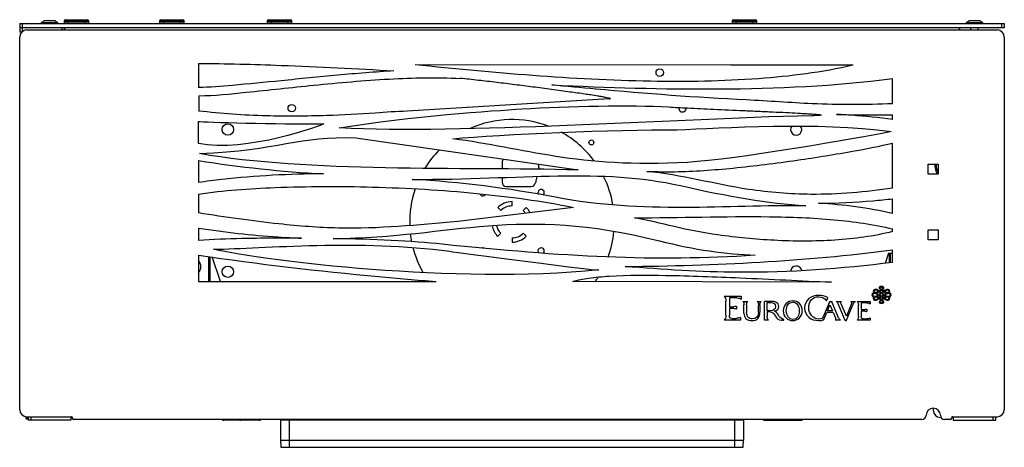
# Model space of a CAD drawing. Header units: inches. Extents: x 7.4 to 34.7, y 8.1 to 20.
import ezdxf

# ---------------------------------------------------------------- set-up
doc = ezdxf.new("R2010")
doc.units = ezdxf.units.IN
doc.header["$LTSCALE"] = 2.574606
doc.header["$MEASUREMENT"] = 0
doc.layers.get('0').update_dxf_attribs({"linetype": 'CONTINUOUS'})

msp = doc.modelspace()

# ---------------------------------------------------------------- linework, layer by layer
at = {"color": 7, "linetype": 'Continuous'}
for p, q in [((8.044, 19.944), (8.35, 19.944)), ((8.598, 19.93), (8.598, 19.875)), ((8.598, 19.93), (9.283, 19.93)), ((8.638, 19.97), (9.244, 19.97)), ((8.716, 19.875), (8.716, 19.97)), ((9.165, 19.97), (9.165, 19.875)), ((9.283, 19.875), (9.283, 19.93)), ((11.244, 19.93), (11.244, 19.875)), ((11.244, 19.93), (11.929, 19.93)), ((11.283, 19.97), (11.89, 19.97)), ((11.362, 19.875), (11.362, 19.97)), ((11.811, 19.97), (11.811, 19.875)), ((11.929, 19.875), (11.929, 19.93)), ((14.228, 19.93), (14.228, 19.875)), ((14.228, 19.93), (14.913, 19.93)), ((14.268, 19.97), (14.874, 19.97)), ((14.346, 19.875), (14.346, 19.97)), ((14.795, 19.97), (14.795, 19.875)), ((14.913, 19.875), (14.913, 19.93)), ((27.11, 19.93), (27.795, 19.93)), ((27.11, 19.93), (27.11, 19.875)), ((27.15, 19.97), (27.756, 19.97)), ((27.228, 19.875), (27.228, 19.97)), ((27.677, 19.97), (27.677, 19.875)), ((27.795, 19.875), (27.795, 19.93)), ((33.674, 19.944), (33.979, 19.944)), ((7.37, 19.864), (7.37, 19.627)), ((7.37, 19.864), (34.653, 19.864)), ((34.653, 19.745), (7.37, 19.745)), ((7.449, 19.646), (7.449, 19.864)), ((7.567, 19.686), (34.457, 19.686)), ((7.98, 19.895), (8.413, 19.895)), ((8.535, 19.745), (8.535, 19.686)), ((8.551, 19.686), (8.551, 19.745)), ((9.283, 19.875), (8.598, 19.875)), ((8.598, 19.745), (8.598, 19.7)), ((8.705, 19.864), (8.705, 19.875)), ((8.764, 19.875), (8.764, 19.864)), ((8.874, 19.866), (8.874, 19.875)), ((9.008, 19.875), (9.008, 19.866)), ((9.118, 19.864), (9.118, 19.875)), ((9.177, 19.875), (9.177, 19.864)), ((11.929, 19.875), (11.244, 19.875)), ((11.35, 19.864), (11.35, 19.875)), ((11.409, 19.875), (11.409, 19.864)), ((11.52, 19.866), (11.52, 19.875)), ((11.653, 19.875), (11.653, 19.866)), ((11.764, 19.864), (11.764, 19.875)), ((11.823, 19.875), (11.823, 19.864)), ((14.913, 19.875), (14.228, 19.875)), ((14.335, 19.864), (14.335, 19.875)), ((14.394, 19.875), (14.394, 19.864)), ((14.504, 19.866), (14.504, 19.875)), ((14.638, 19.875), (14.638, 19.866)), ((14.748, 19.864), (14.748, 19.875)), ((14.807, 19.875), (14.807, 19.864)), ((27.795, 19.875), (27.11, 19.875)), ((27.216, 19.864), (27.216, 19.875)), ((27.276, 19.875), (27.276, 19.864)), ((27.386, 19.866), (27.386, 19.875)), ((27.52, 19.875), (27.52, 19.866)), ((27.63, 19.864), (27.63, 19.875)), ((27.689, 19.875), (27.689, 19.864)), ((33.61, 19.895), (34.043, 19.895)), ((33.728, 19.686), (33.728, 19.745)), ((33.925, 19.686), (33.925, 19.745)), ((34.575, 19.864), (34.575, 19.745)), ((34.653, 19.864), (34.653, 19.745)), ((7.43, 19.627), (7.37, 19.627)), ((7.37, 9.175), (7.37, 19.49)), ((34.653, 19.49), (34.653, 9.175)), ((12.324, 18.759), (12.324, 18.094)), ((27.08, 18.711), (18.326, 18.721)), ((30.463, 18.711), (27.08, 18.711)), ((31.557, 17.643), (31.557, 18.344)), ((12.334, 17.865), (12.334, 17.442)), ((23.7, 17.778), (18.106, 17.436)), ((31.557, 17.205), (31.557, 17.333)), ((12.328, 16.542), (12.328, 17.153)), ((16.684, 16.697), (22.842, 15.81)), ((31.557, 15.307), (31.555, 16.556)), ((12.324, 16.072), (12.324, 15.461)), ((20.736, 16.017), (20.736, 15.839)), ((21.753, 15.878), (21.743, 15.83)), ((32.547, 15.966), (32.823, 15.966)), ((32.547, 15.69), (32.547, 15.966)), ((32.823, 15.966), (32.823, 15.69)), ((20.736, 15.601), (20.736, 15.474)), ((21.7, 15.632), (21.662, 15.449)), ((32.823, 15.69), (32.547, 15.69)), ((20.854, 15.356), (21.546, 15.356)), ((12.324, 15.139), (12.324, 14.619)), ((31.557, 14.605), (31.557, 15.013)), ((22.718, 14.772), (19.507, 14.386)), ((20.699, 14.685), (20.615, 14.768)), ((21.012, 14.814), (21.012, 14.932)), ((21.325, 14.685), (21.408, 14.768)), ((12.324, 14.201), (12.324, 13.857)), ((20.699, 14.058), (20.615, 13.975)), ((21.012, 13.929), (21.012, 13.81)), ((21.325, 14.058), (21.408, 13.975)), ((31.557, 14.106), (31.557, 14.178)), ((32.547, 14.155), (32.823, 14.155)), ((32.547, 13.879), (32.547, 14.155)), ((32.823, 14.155), (32.823, 13.879)), ((32.823, 13.879), (32.547, 13.879)), ((12.324, 13.451), (12.324, 12.722)), ((12.606, 13.413), (12.606, 12.722)), ((12.646, 12.722), (12.646, 13.408)), ((12.934, 12.722), (12.702, 13.4)), ((31.444, 13.505), (31.348, 13.224)), ((31.444, 13.505), (31.557, 13.505)), ((31.461, 13.505), (31.461, 13.236)), ((31.465, 13.505), (31.465, 13.237)), ((31.504, 13.241), (31.504, 13.505)), ((31.557, 13.247), (31.557, 13.601)), ((12.324, 12.722), (18.91, 12.722)), ((29.861, 12.703), (22.702, 12.722)), ((26.891, 12.312), (26.894, 12.312)), ((26.894, 12.312), (27.361, 12.312)), ((27.361, 12.312), (27.361, 12.228)), ((31.1, 12.295), (31.098, 12.295)), ((31.104, 12.295), (31.1, 12.295)), ((31.157, 12.35), (31.136, 12.335)), ((31.146, 12.324), (31.171, 12.341)), ((31.173, 12.449), (31.157, 12.438)), ((31.171, 12.341), (31.237, 12.3)), ((31.184, 12.35), (31.251, 12.395)), ((31.251, 12.309), (31.184, 12.35)), ((31.186, 12.439), (31.237, 12.405)), ((31.251, 12.414), (31.2, 12.448)), ((31.236, 12.49), (31.236, 12.49)), ((31.245, 12.478), (31.252, 12.482)), ((31.303, 12.449), (31.251, 12.414)), ((31.317, 12.35), (31.251, 12.309)), ((31.252, 12.482), (31.259, 12.478)), ((31.264, 12.405), (31.316, 12.44)), ((31.265, 12.3), (31.331, 12.341)), ((31.267, 12.491), (31.266, 12.491)), ((31.266, 12.491), (31.267, 12.491)), ((31.316, 12.44), (31.335, 12.427)), ((31.345, 12.438), (31.33, 12.449)), ((31.331, 12.341), (31.356, 12.324)), ((31.366, 12.335), (31.344, 12.35)), ((31.403, 12.296), (31.415, 12.295)), ((26.937, 11.788), (26.937, 12.179)), ((27.036, 12.267), (27.036, 12.023)), ((27.039, 12.267), (27.036, 12.267)), ((27.036, 12.023), (27.158, 12.023)), ((27.24, 12.267), (27.039, 12.267)), ((27.236, 12.035), (27.227, 12.032)), ((27.236, 12.035), (27.236, 11.965)), ((27.408, 12.167), (27.544, 12.167)), ((27.439, 11.849), (27.439, 12.08)), ((27.514, 12.08), (27.514, 11.86)), ((27.803, 12.167), (27.919, 12.167)), ((27.84, 11.869), (27.84, 12.059)), ((27.883, 12.059), (27.883, 11.874)), ((28.004, 11.653), (28.004, 12.167)), ((28.181, 12.17), (28.043, 12.168)), ((28.083, 12.137), (28.181, 12.137)), ((28.083, 11.914), (28.083, 12.137)), ((29.803, 12.134), (29.631, 11.74)), ((29.716, 12.2), (29.723, 12.189)), ((29.723, 12.189), (29.76, 12.273)), ((29.751, 11.907), (29.823, 12.071)), ((29.76, 12.273), (29.754, 12.276)), ((29.823, 12.071), (29.896, 11.907)), ((29.834, 12.171), (29.887, 12.171)), ((30.063, 11.716), (29.883, 12.136)), ((29.991, 12.171), (30.136, 12.171)), ((30.052, 12.096), (30.235, 11.652)), ((30.279, 11.76), (30.13, 12.105)), ((30.136, 12.171), (30.139, 12.171)), ((30.412, 12.087), (30.279, 11.76)), ((30.28, 11.654), (30.463, 12.092)), ((30.401, 12.171), (30.404, 12.171)), ((30.404, 12.171), (30.53, 12.171)), ((30.575, 12.169), (30.578, 12.169)), ((30.578, 12.169), (30.934, 12.169)), ((30.61, 11.755), (30.61, 12.063)), ((30.838, 12.13), (30.691, 12.13)), ((30.691, 12.13), (30.691, 11.942)), ((30.923, 12.107), (30.934, 12.099)), ((30.934, 12.169), (30.934, 12.099)), ((31.174, 12.26), (31.157, 12.249)), ((31.186, 12.25), (31.237, 12.211)), ((31.247, 12.222), (31.2, 12.258)), ((31.237, 12.211), (31.237, 12.21)), ((31.251, 12.219), (31.247, 12.222)), ((31.252, 12.22), (31.251, 12.219)), ((31.255, 12.223), (31.252, 12.22)), ((27.158, 11.977), (27.036, 11.977)), ((27.036, 11.977), (27.036, 11.78)), ((27.227, 11.968), (27.236, 11.965)), ((28.177, 11.914), (28.083, 11.914)), ((28.174, 11.883), (28.083, 11.883)), ((28.083, 11.883), (28.083, 11.759)), ((28.323, 11.742), (28.337, 11.716)), ((29.643, 11.648), (29.679, 11.736)), ((29.679, 11.736), (29.734, 11.864)), ((29.911, 11.864), (29.734, 11.864)), ((29.896, 11.907), (29.751, 11.907)), ((29.911, 11.864), (29.974, 11.714)), ((30.691, 11.942), (30.786, 11.942)), ((30.786, 11.903), (30.691, 11.903)), ((30.691, 11.903), (30.691, 11.749)), ((30.848, 11.951), (30.839, 11.949)), ((30.839, 11.895), (30.848, 11.892)), ((30.848, 11.951), (30.848, 11.892)), ((26.894, 11.655), (26.891, 11.655)), ((27.345, 11.655), (26.894, 11.655)), ((27.103, 11.701), (27.225, 11.701)), ((27.345, 11.725), (27.335, 11.721)), ((27.345, 11.725), (27.345, 11.655)), ((28.115, 11.653), (28.004, 11.653)), ((28.118, 11.653), (28.115, 11.653)), ((28.529, 11.648), (28.488, 11.648)), ((29.643, 11.648), (29.607, 11.648)), ((30.114, 11.648), (29.971, 11.648)), ((30.258, 11.641), (30.257, 11.641)), ((30.578, 11.649), (30.575, 11.649)), ((30.934, 11.649), (30.578, 11.649)), ((30.742, 11.688), (30.838, 11.688)), ((30.934, 11.708), (30.924, 11.704)), ((30.934, 11.708), (30.934, 11.649)), ((32.685, 9.214), (32.685, 9.155)), ((7.551, 8.919), (7.551, 8.974)), ((7.551, 8.974), (7.606, 8.974)), ((7.551, 8.919), (7.606, 8.919)), ((7.567, 8.978), (8.807, 8.978)), ((7.591, 8.919), (7.591, 8.974)), ((7.591, 8.947), (7.606, 8.947)), ((7.606, 8.978), (7.606, 8.879)), ((8.787, 8.879), (7.606, 8.879)), ((7.685, 8.879), (7.685, 8.978)), ((8.787, 8.978), (8.787, 8.879)), ((8.827, 8.958), (8.787, 8.958)), ((8.827, 8.958), (8.827, 8.938)), ((32.37, 8.899), (8.866, 8.899)), ((14.004, 8.879), (13.013, 8.879)), ((13.052, 8.879), (13.052, 8.899)), ((13.319, 8.899), (13.319, 8.879)), ((14.594, 8.899), (14.594, 8.328)), ((27.429, 8.879), (14.594, 8.879)), ((14.85, 8.131), (14.85, 8.899)), ((27.173, 8.899), (27.173, 8.131)), ((27.429, 8.899), (27.429, 8.328)), ((28.02, 8.879), (29.048, 8.879)), ((28.705, 8.879), (28.705, 8.899)), ((28.727, 8.879), (28.729, 8.892)), ((28.729, 8.892), (28.731, 8.899)), ((28.852, 8.897), (28.851, 8.879)), ((29.048, 8.879), (29.049, 8.897)), ((32.9, 8.958), (32.882, 8.958)), ((33.157, 8.899), (33, 8.899)), ((33.236, 8.958), (33.197, 8.958)), ((33.197, 8.958), (33.197, 8.938)), ((33.216, 8.978), (34.457, 8.978)), ((33.236, 8.978), (33.236, 8.879)), ((33.236, 8.879), (34.417, 8.879)), ((34.339, 8.978), (34.339, 8.879)), ((34.417, 8.879), (34.417, 8.978)), ((14.594, 8.328), (14.61, 8.131)), ((14.594, 8.328), (27.429, 8.328)), ((27.413, 8.131), (27.429, 8.328)), ((14.61, 8.131), (27.413, 8.131))]:
    msp.add_line(p, q, dxfattribs=at)
for centre, radius in [((25.106, 18.505), 0.104), ((14.909, 17.521), 0.104), ((13.138, 16.93), 0.157), ((23.211, 16.571), 0.0689), ((13.138, 12.993), 0.157)]:
    msp.add_circle(centre, radius, dxfattribs=at)
for centre, radius, start, end in [((8.638, 19.93), 0.0394, 90, 180), ((9.244, 19.93), 0.0394, 360, 90), ((11.283, 19.93), 0.0394, 90, 180), ((11.89, 19.93), 0.0394, 360, 90), ((14.268, 19.93), 0.0394, 90, 180), ((14.874, 19.93), 0.0394, 360, 90), ((27.15, 19.93), 0.0394, 90, 180), ((27.756, 19.93), 0.0394, 360, 90), ((7.567, 19.49), 0.197, 90, 180), ((7.98, 19.879), 0.0157, 90, 270), ((8.413, 19.879), 0.0157, 270, 90), ((8.669, 19.667), 0.0787, 90, 165.0783), ((8.795, 19.875), 0.00984, 270, 360), ((9.087, 19.875), 0.00984, 180, 270), ((11.441, 19.875), 0.00984, 270, 360), ((11.732, 19.875), 0.00984, 180, 270), ((14.425, 19.875), 0.00984, 270, 360), ((14.716, 19.875), 0.00984, 180, 270), ((27.307, 19.875), 0.00984, 270, 360), ((27.598, 19.875), 0.00984, 180, 270), ((33.354, 19.667), 0.0787, 14.9217, 90), ((33.61, 19.879), 0.0157, 90, 270), ((34.043, 19.879), 0.0157, 270, 90), ((34.457, 19.49), 0.197, 0, 90), ((25.736, 17.521), 0.104, 170.0831, 3.9031), ((21.012, 14.371), 2.835, 69.1772, 114.0462), ((31.314, 77.997), 60.664, 268.76435, 270.22905), ((28.886, 16.93), 0.157, 142.3127, 37.701), ((21.012, 14.371), 2.835, 36.5013, 61.3452), ((21.012, 14.371), 2.835, 135.1975, 148.3267), ((20.854, 16.017), 0.118, 130.371, 180), ((17.567, 48.766), 33.112, 260.89, 266.9138), ((21.637, 15.902), 0.118, 348, 34.9423), ((33.276, 15.966), 0.551, 180, 210.203), ((33.276, 15.966), 0.512, 180, 206.7479), ((21.012, 14.371), 2.835, 155.3825, 155.7401), ((21.012, 14.371), 2.835, 9.614, 26.4308), ((21.012, 14.371), 2.835, 161.0683, 182.0165), ((16.468, -14.977), 30.577, 79.1614, 86.6594), ((20.854, 15.474), 0.118, 180, 270), ((21.546, 15.474), 0.118, 270, 348), ((20.204, 15.179), 0.0886, 200.481, 328.1835), ((21.819, 15.179), 0.0886, 310.4258, 209.9841), ((21.012, 14.371), 0.561, 90, 135), ((21.012, 14.371), 0.443, 90, 135), ((21.012, 14.371), 0.561, 27.2017, 45), ((21.012, 14.371), 0.443, 32.8942, 45), ((20.722, -4.641), 19.479, 75.7967, 79.0889), ((21.012, 14.371), 0.561, 190.4663, 225), ((21.012, 14.371), 0.443, 191.9883, 225), ((21.012, 14.371), 2.835, 186.709, 191.1928), ((21.012, 14.371), 0.443, 270, 315), ((21.012, 14.371), 0.561, 270, 315), ((21.012, 14.371), 2.835, 339.9454, 354.6928), ((21.012, 14.371), 2.835, 194.5274, 209.8112), ((20.204, 13.564), 0.0886, 58.178, 111.9626), ((21.819, 13.564), 0.0886, 315.5025, 215.7964), ((12.134, 13.131), 0.256, 318.3772, 41.6226), ((28.886, 12.993), 0.157, 10.5632, 173.5868), ((21.012, 14.371), 2.835, 324.2945, 327.2623), ((21.012, 14.371), 2.835, 215.2375, 215.6726), ((45.685, -8.893), 25.735, 124.1525, 124.3321), ((34.8, 6.918), 6.614, 122.5999, 123.1131), ((36.963, 3.189), 10.761, 122.1509, 122.462), ((35.075, 6.492), 7.106, 122.615, 123.0515), ((37.814, 1.843), 12.338, 122.1373, 122.4199), ((31.433, 12.792), 0.359, 234.4229, 237.0502), ((31.146, 12.642), 0.176, 300.8439, 301.2693), ((14.929, -11.666), 29.075, 55.692, 55.8501), ((24.778, 1.929), 12.217, 57.7199, 58.0046), ((26.662, 5.463), 8.387, 56.4042, 56.7605), ((16.811, -8.902), 25.746, 55.6681, 55.8475), ((25.607, 3.248), 10.675, 57.677, 57.9894), ((31.028, 12.844), 0.426, 303.9724, 306.3283), ((26.95, 5.898), 7.88, 56.3543, 56.7866), ((31.255, 12.367), 0.254, 269.2267, 269.9879), ((31.115, 12.429), 0.265, 304.227, 304.4264), ((7.567, 9.175), 0.197, 180, 270), ((32.37, 9.017), 0.118, 270, 0), ((32.685, 9.017), 0.197, 0, 180), ((32.882, 9.155), 0.197, 180, 270), ((33, 9.017), 0.118, 180, 270), ((34.457, 9.175), 0.197, 270, 360), ((8.807, 8.958), 0.0197, 0, 90), ((8.866, 8.938), 0.0394, 180, 270), ((13.013, 8.919), 0.0394, 210.5344, 270), ((14.004, 8.938), 0.0591, 270, 317.8122), ((14.003, 8.918), 0.0394, 316.8143, 330.1805), ((28.02, 8.938), 0.0591, 221.9551, 270), ((28.021, 8.918), 0.0394, 209.8335, 224.9554), ((33.157, 8.938), 0.0394, 270, 0), ((33.216, 8.958), 0.0197, 90, 180)]:
    msp.add_arc(centre, radius, start, end, dxfattribs=at)
for points, knots in [([(7.996, 19.895), (8.003, 19.905), (8.018, 19.922), (8.035, 19.938), (8.044, 19.944)], [0, 0, 0, 0, 0.505449, 1, 1, 1, 1]), ([(8.398, 19.895), (8.391, 19.905), (8.376, 19.922), (8.359, 19.938), (8.35, 19.944)], [0, 0, 0, 0, 0.505449, 1, 1, 1, 1]), ([(33.626, 19.895), (33.633, 19.905), (33.647, 19.922), (33.665, 19.938), (33.674, 19.944)], [0, 0, 0, 0, 0.505449, 1, 1, 1, 1]), ([(34.028, 19.895), (34.021, 19.905), (34.006, 19.922), (33.989, 19.938), (33.979, 19.944)], [0, 0, 0, 0, 0.505449, 1, 1, 1, 1]), ([(12.324, 18.759), (13.087, 18.759), (14.894, 18.702), (16.699, 18.619), (17.741, 18.553)], [0, 0, 0, 0, 0.422428, 1, 1, 1, 1]), ([(17.741, 18.553), (17.22, 18.523), (16.179, 18.438), (14.687, 18.286), (13.403, 18.16), (12.637, 18.094), (12.324, 18.094)], [0, 0, 0, 0, 0.287836, 0.576586, 0.827026, 1, 1, 1, 1]), ([(30.463, 18.711), (29.603, 18.511), (27.729, 18.275), (23.667, 18.218), (20.496, 18.496), (18.328, 18.721)], [0, 0, 0, 0, 0.217454, 0.463149, 1, 1, 1, 1]), ([(12.334, 17.865), (12.773, 17.865), (13.836, 17.98), (15.59, 18.17), (17.565, 18.347), (18.922, 18.381), (19.576, 18.342)], [0, 0, 0, 0, 0.181296, 0.440598, 0.729364, 1, 1, 1, 1]), ([(23.726, 17.789), (23.721, 17.791), (23.705, 17.796), (23.663, 17.806), (23.593, 17.82), (23.496, 17.837), (23.36, 17.86), (23.208, 17.884), (23.02, 17.913), (22.828, 17.94), (22.605, 17.97), (22.366, 18.003), (22.023, 18.049), (21.596, 18.106), (21.09, 18.17), (20.671, 18.222), (20.334, 18.262), (20.082, 18.291), (19.829, 18.32), (19.661, 18.337), (19.576, 18.342)], [0, 0, 0, 0, 0.004541, 0.011465, 0.030987, 0.055535, 0.082026, 0.12965, 0.166, 0.218633, 0.268122, 0.327366, 0.391561, 0.516097, 0.635689, 0.757209, 0.818035, 0.87868, 0.939324, 1, 1, 1, 1]), ([(22.115, 18.164), (23.656, 18.089), (26.804, 17.999), (29.963, 18.131), (31.557, 18.344)], [0, 0, 0, 0, 0.489491, 1, 1, 1, 1]), ([(27.508, 17.749), (26.115, 17.814), (24.316, 17.953), (22.522, 18.124), (22.115, 18.164)], [0, 0, 0, 0, 0.773629, 1, 1, 1, 1]), ([(23.7, 17.778), (23.707, 17.778), (23.716, 17.779), (23.726, 17.78), (23.73, 17.781), (23.733, 17.783), (23.732, 17.787), (23.729, 17.788), (23.726, 17.789)], [0, 0, 0, 0, 0.474081, 0.627539, 0.729845, 0.788063, 0.828226, 1, 1, 1, 1]), ([(23.72, 17.791), (23.723, 17.79), (23.727, 17.789), (23.733, 17.785), (23.733, 17.783)], [0, 0, 0, 0, 0.705502, 1, 1, 1, 1]), ([(31.557, 17.643), (30.816, 17.612), (29.463, 17.608), (28.116, 17.72), (27.508, 17.749)], [0, 0, 0, 0, 0.549371, 1, 1, 1, 1]), ([(25.344, 17.555), (25.521, 17.544), (25.942, 17.522), (26.635, 17.49), (27.29, 17.461), (27.834, 17.437), (28.228, 17.419), (28.593, 17.402), (28.874, 17.387), (29.074, 17.376), (29.203, 17.368), (29.315, 17.36), (29.397, 17.354), (29.454, 17.349), (29.488, 17.346), (29.517, 17.343), (29.541, 17.34), (29.558, 17.337), (29.569, 17.334), (29.575, 17.332), (29.577, 17.331), (29.578, 17.329), (29.576, 17.327), (29.573, 17.326), (29.565, 17.324), (29.552, 17.322), (29.531, 17.32), (29.502, 17.318), (29.466, 17.316), (29.402, 17.313), (29.35, 17.312), (29.313, 17.311)], [0, 0, 0, 0, 0.118185, 0.279946, 0.462367, 0.554164, 0.64253, 0.724601, 0.797514, 0.829641, 0.858406, 0.88345, 0.904418, 0.913263, 0.920956, 0.927454, 0.932714, 0.936696, 0.939367, 0.94021, 0.940741, 0.941055, 0.941468, 0.942183, 0.943248, 0.946487, 0.951265, 0.957637, 0.965649, 0.97535, 1, 1, 1, 1]), ([(18.106, 17.436), (17.812, 17.43), (17.07, 17.37), (15.769, 17.301), (14.136, 17.286), (12.953, 17.366), (12.334, 17.442)], [0, 0, 0, 0, 0.152459, 0.385953, 0.676083, 1, 1, 1, 1]), ([(31.557, 17.205), (31.182, 17.262), (30.664, 17.311), (30.146, 17.34), (30.006, 17.347)], [0, 0, 0, 0, 0.730899, 1, 1, 1, 1]), ([(25.517, 15.761), (26.06, 15.769), (27.197, 15.856), (28.858, 16.062), (30.329, 16.302), (31.208, 16.466), (31.556, 16.556)], [0, 0, 0, 0, 0.267103, 0.560324, 0.823449, 1, 1, 1, 1]), ([(15.784, 15.702), (14.846, 15.698), (13.688, 15.639), (12.54, 15.493), (12.324, 15.461)], [0, 0, 0, 0, 0.811058, 1, 1, 1, 1]), ([(24.747, 15.77), (24.948, 15.764), (25.204, 15.759), (25.461, 15.76), (25.517, 15.761)], [0, 0, 0, 0, 0.782944, 1, 1, 1, 1]), ([(31.556, 15.307), (30.809, 15.196), (29.473, 15.078), (27.184, 15.261), (25.696, 15.674), (24.747, 15.77)], [0, 0, 0, 0, 0.330147, 0.582968, 1, 1, 1, 1]), ([(12.324, 15.139), (13.026, 15.247), (14.637, 15.356), (17.213, 15.364), (19.978, 15.2), (21.833, 14.953), (22.718, 14.772)], [0, 0, 0, 0, 0.204172, 0.463045, 0.740303, 1, 1, 1, 1]), ([(29.505, 14.888), (30.01, 14.887), (30.696, 14.922), (31.378, 14.992), (31.557, 15.013)], [0, 0, 0, 0, 0.736619, 1, 1, 1, 1]), ([(19.507, 14.386), (18.41, 14.283), (16.755, 14.123), (14.354, 14.318), (13.066, 14.505), (12.324, 14.619)], [0, 0, 0, 0, 0.458499, 0.68791, 1, 1, 1, 1]), ([(24.409, 14.486), (25.654, 14.485), (27.496, 14.552), (29.886, 14.466), (31.025, 14.307), (31.557, 14.178)], [0, 0, 0, 0, 0.520811, 0.77105, 1, 1, 1, 1]), ([(12.324, 14.201), (13.057, 14.088), (14.009, 13.977), (14.964, 13.929), (15.179, 13.922)], [0, 0, 0, 0, 0.775265, 1, 1, 1, 1]), ([(31.557, 14.106), (31.036, 13.972), (29.937, 13.829), (28.313, 13.834), (26.822, 13.979), (25.901, 14.142), (25.501, 14.243)], [0, 0, 0, 0, 0.264565, 0.540878, 0.797493, 1, 1, 1, 1]), ([(15.179, 13.922), (14.626, 13.925), (13.674, 13.918), (12.722, 13.889), (12.324, 13.857)], [0, 0, 0, 0, 0.580963, 1, 1, 1, 1]), ([(12.324, 13.451), (13.983, 13.206), (16.178, 12.95), (18.379, 12.762), (18.91, 12.722)], [0, 0, 0, 0, 0.759079, 1, 1, 1, 1]), ([(24.149, 13.138), (25.394, 13.146), (27.869, 13.223), (30.338, 13.436), (31.557, 13.601)], [0, 0, 0, 0, 0.503163, 1, 1, 1, 1]), ([(31.557, 13.247), (30.141, 13.074), (27.664, 12.888), (25.193, 13.054), (24.149, 13.138)], [0, 0, 0, 0, 0.576708, 1, 1, 1, 1]), ([(22.702, 12.722), (22.842, 12.766), (23.177, 12.83), (24.033, 12.903), (25.438, 12.899), (27.488, 12.821), (29.019, 12.744), (29.861, 12.703)], [0, 0, 0, 0, 0.061255, 0.141751, 0.359296, 0.64764, 1, 1, 1, 1]), ([(7.551, 8.974), (7.551, 8.972), (7.552, 8.968), (7.555, 8.961), (7.561, 8.956), (7.565, 8.953), (7.568, 8.952)], [0, 0, 0, 0, 0.225855, 0.463491, 0.720747, 1, 1, 1, 1]), ([(7.568, 8.952), (7.569, 8.951), (7.577, 8.948), (7.585, 8.947), (7.591, 8.947)], [0, 0, 0, 0, 0.240824, 1, 1, 1, 1]), ([(13.472, 8.879), (13.478, 8.879), (13.492, 8.883), (13.501, 8.893), (13.505, 8.899)], [0, 0, 0, 0, 0.496813, 1, 1, 1, 1]), ([(28.519, 8.899), (28.522, 8.893), (28.532, 8.883), (28.545, 8.879), (28.552, 8.879)], [0, 0, 0, 0, 0.503187, 1, 1, 1, 1])]:
    msp.add_open_spline(points, degree=3, knots=knots, dxfattribs=at)
for points in [[(16.22, 16.972), (18.232, 17.302), (20.478, 17.45), (21.289, 17.499)], [(21.289, 17.499), (22.559, 17.575), (24.328, 17.62), (25.344, 17.555)], [(29.313, 17.311), (25.238, 17.215), (19.692, 16.797), (16.22, 16.972)], [(12.328, 17.153), (12.464, 17.135), (14.525, 17.073), (15.801, 17.089)], [(15.802, 17.089), (15.785, 17.058), (13.614, 16.263), (12.328, 16.542)], [(19.371, 16.671), (20.716, 16.799), (23.875, 16.935), (25.575, 16.922)], [(25.575, 16.922), (26.813, 16.973), (29.482, 17.153), (31.517, 16.872)], [(12.35, 16.262), (14.54, 16.348), (15.138, 16.772), (16.684, 16.697)], [(25.876, 16.02), (22.836, 15.844), (21.343, 16.423), (19.371, 16.671)], [(31.517, 16.872), (30.587, 16.686), (27.193, 16.096), (25.876, 16.02)], [(22.842, 15.81), (19.553, 15.894), (15.392, 15.733), (12.35, 16.262)], [(18.249, 15.548), (21.275, 15.542), (23.49, 15.872), (25.682, 15.376)], [(25.682, 15.376), (27.021, 15.072), (28.101, 14.888), (29.15, 14.817)], [(29.15, 14.817), (26.941, 14.846), (24.664, 14.586), (22.217, 15.054)], [(16.058, 13.911), (19.471, 13.943), (21.111, 14.842), (25.097, 13.846)], [(31.557, 14.605), (30.884, 14.761), (30.194, 14.847), (29.505, 14.888)], [(12.744, 13.614), (14.118, 13.635), (16.814, 13.895), (19.288, 13.557)], [(19.073, 13.755), (18.251, 13.84), (17.15, 13.89), (16.058, 13.911)], [(27.752, 13.449), (24.973, 13.263), (22.431, 13.406), (19.073, 13.755)], [(25.097, 13.846), (26.074, 13.601), (26.938, 13.48), (27.752, 13.449)], [(23.419, 13.04), (19.417, 12.647), (14.195, 13.286), (12.744, 13.614)], [(19.288, 13.557), (19.492, 13.529), (23.267, 13.025), (23.419, 13.04)], [(31.195, 12.571), (31.187, 12.563), (31.185, 12.554), (31.185, 12.546)], [(31.252, 12.584), (31.221, 12.584), (31.205, 12.579), (31.195, 12.571)], [(31.213, 12.545), (31.213, 12.563), (31.238, 12.569), (31.252, 12.569)], [(31.308, 12.569), (31.298, 12.578), (31.28, 12.584), (31.252, 12.584)], [(31.252, 12.569), (31.266, 12.569), (31.29, 12.557), (31.29, 12.545)], [(31.318, 12.545), (31.318, 12.555), (31.315, 12.563), (31.308, 12.569)], [(26.891, 12.312), (26.922, 12.289), (26.937, 12.245), (26.937, 12.179)], [(29.515, 12.338), (29.407, 12.338), (29.315, 12.307), (29.241, 12.248)], [(29.306, 12.212), (29.354, 12.269), (29.424, 12.298), (29.513, 12.298)], [(29.513, 12.298), (29.605, 12.298), (29.674, 12.265), (29.716, 12.2)], [(29.754, 12.276), (29.679, 12.317), (29.598, 12.338), (29.515, 12.338)], [(31.018, 12.4), (30.997, 12.39), (30.986, 12.374), (30.986, 12.354)], [(30.986, 12.354), (30.986, 12.329), (30.999, 12.314), (31.009, 12.306)], [(31.009, 12.306), (31.016, 12.3), (31.026, 12.296), (31.035, 12.294)], [(31.014, 12.354), (31.014, 12.368), (31.021, 12.379), (31.037, 12.387)], [(31.062, 12.306), (31.043, 12.306), (31.014, 12.319), (31.014, 12.354)], [(31.041, 12.409), (31.034, 12.407), (31.026, 12.404), (31.018, 12.4)], [(31.086, 12.503), (31.063, 12.503), (31.019, 12.492), (31.019, 12.45)], [(31.019, 12.45), (31.019, 12.427), (31.031, 12.415), (31.041, 12.409)], [(31.035, 12.294), (31.026, 12.286), (31.019, 12.276), (31.019, 12.261)], [(31.037, 12.387), (31.05, 12.394), (31.066, 12.396), (31.071, 12.396)], [(31.047, 12.45), (31.047, 12.464), (31.053, 12.474), (31.065, 12.48)], [(31.062, 12.421), (31.052, 12.427), (31.047, 12.437), (31.047, 12.45)], [(31.047, 12.261), (31.047, 12.294), (31.097, 12.295), (31.098, 12.295)], [(31.09, 12.413), (31.084, 12.413), (31.072, 12.414), (31.062, 12.421)], [(31.136, 12.335), (31.125, 12.327), (31.1, 12.306), (31.062, 12.306)], [(31.065, 12.48), (31.078, 12.488), (31.093, 12.488), (31.098, 12.488)], [(31.071, 12.396), (31.078, 12.396), (31.088, 12.396), (31.157, 12.35)], [(31.186, 12.458), (31.126, 12.503), (31.107, 12.503), (31.086, 12.503)], [(31.157, 12.438), (31.148, 12.432), (31.118, 12.413), (31.09, 12.413)], [(31.098, 12.488), (31.116, 12.488), (31.12, 12.488), (31.173, 12.449)], [(31.101, 12.4), (31.132, 12.405), (31.159, 12.42), (31.167, 12.427)], [(31.171, 12.359), (31.143, 12.378), (31.12, 12.392), (31.101, 12.4)], [(31.104, 12.295), (31.118, 12.295), (31.135, 12.293), (31.174, 12.26)], [(31.117, 12.307), (31.13, 12.313), (31.14, 12.319), (31.146, 12.324)], [(31.187, 12.269), (31.159, 12.293), (31.135, 12.303), (31.117, 12.307)], [(31.167, 12.427), (31.171, 12.429), (31.177, 12.434), (31.186, 12.439)], [(31.185, 12.546), (31.185, 12.539), (31.192, 12.528), (31.201, 12.519)], [(31.201, 12.519), (31.207, 12.513), (31.213, 12.508), (31.224, 12.5)], [(31.233, 12.512), (31.218, 12.526), (31.213, 12.527), (31.213, 12.545)], [(31.251, 12.5), (31.246, 12.503), (31.24, 12.507), (31.233, 12.512)], [(31.27, 12.513), (31.264, 12.508), (31.257, 12.503), (31.251, 12.5)], [(31.29, 12.545), (31.29, 12.533), (31.287, 12.524), (31.27, 12.513)], [(31.28, 12.501), (31.314, 12.526), (31.318, 12.538), (31.318, 12.545)], [(31.385, 12.307), (31.367, 12.303), (31.343, 12.293), (31.315, 12.269)], [(31.415, 12.503), (31.39, 12.503), (31.371, 12.496), (31.316, 12.458)], [(31.328, 12.26), (31.37, 12.296), (31.391, 12.296), (31.403, 12.296)], [(31.33, 12.449), (31.373, 12.478), (31.385, 12.488), (31.404, 12.488)], [(31.402, 12.4), (31.384, 12.392), (31.361, 12.38), (31.331, 12.359)], [(31.335, 12.427), (31.348, 12.418), (31.373, 12.405), (31.402, 12.4)], [(31.344, 12.35), (31.394, 12.384), (31.419, 12.396), (31.433, 12.396)], [(31.411, 12.413), (31.376, 12.413), (31.355, 12.431), (31.345, 12.438)], [(31.356, 12.324), (31.362, 12.319), (31.372, 12.313), (31.385, 12.307)], [(31.44, 12.306), (31.402, 12.306), (31.376, 12.327), (31.366, 12.335)], [(31.404, 12.488), (31.412, 12.488), (31.427, 12.487), (31.439, 12.48)], [(31.44, 12.421), (31.43, 12.414), (31.418, 12.413), (31.411, 12.413)], [(31.482, 12.45), (31.482, 12.489), (31.448, 12.503), (31.415, 12.503)], [(31.415, 12.295), (31.416, 12.295), (31.455, 12.294), (31.455, 12.261)], [(31.433, 12.396), (31.438, 12.396), (31.453, 12.395), (31.466, 12.389)], [(31.439, 12.48), (31.45, 12.474), (31.455, 12.464), (31.455, 12.45)], [(31.455, 12.45), (31.455, 12.437), (31.45, 12.427), (31.44, 12.421)], [(31.488, 12.354), (31.488, 12.319), (31.458, 12.306), (31.44, 12.306)], [(31.461, 12.409), (31.471, 12.415), (31.482, 12.427), (31.482, 12.45)], [(31.484, 12.4), (31.476, 12.404), (31.468, 12.407), (31.461, 12.409)], [(31.466, 12.389), (31.482, 12.381), (31.488, 12.368), (31.488, 12.354)], [(31.466, 12.294), (31.476, 12.296), (31.485, 12.3), (31.493, 12.306)], [(31.482, 12.261), (31.482, 12.276), (31.476, 12.286), (31.466, 12.294)], [(31.515, 12.354), (31.515, 12.374), (31.504, 12.39), (31.484, 12.4)], [(31.493, 12.306), (31.503, 12.314), (31.515, 12.329), (31.515, 12.354)], [(27.227, 12.032), (27.208, 12.026), (27.184, 12.023), (27.158, 12.023)], [(27.24, 12.267), (27.305, 12.267), (27.346, 12.254), (27.361, 12.228)], [(27.408, 12.167), (27.421, 12.158), (27.429, 12.148), (27.433, 12.137)], [(27.433, 12.137), (27.435, 12.13), (27.439, 12.115), (27.439, 12.08)], [(27.514, 12.08), (27.514, 12.108), (27.517, 12.128), (27.522, 12.138)], [(27.522, 12.138), (27.526, 12.148), (27.534, 12.157), (27.544, 12.167)], [(27.803, 12.167), (27.817, 12.156), (27.826, 12.144), (27.831, 12.13)], [(27.831, 12.13), (27.837, 12.116), (27.84, 12.092), (27.84, 12.059)], [(27.883, 12.059), (27.883, 12.093), (27.885, 12.118), (27.89, 12.131)], [(27.89, 12.131), (27.895, 12.143), (27.905, 12.155), (27.919, 12.167)], [(28.043, 12.168), (28.028, 12.168), (28.015, 12.168), (28.004, 12.167)], [(28.314, 12.027), (28.314, 11.951), (28.269, 11.914), (28.177, 11.914)], [(28.321, 12.146), (28.283, 12.162), (28.236, 12.17), (28.181, 12.17)], [(28.181, 12.137), (28.27, 12.137), (28.314, 12.101), (28.314, 12.027)], [(28.282, 11.901), (28.364, 11.921), (28.406, 11.965), (28.406, 12.032)], [(28.406, 12.032), (28.406, 12.085), (28.377, 12.123), (28.321, 12.146)], [(28.608, 12.111), (28.556, 12.061), (28.529, 11.994), (28.529, 11.912)], [(28.794, 12.184), (28.721, 12.184), (28.658, 12.159), (28.608, 12.111)], [(28.613, 11.912), (28.612, 11.98), (28.626, 12.037), (28.655, 12.079)], [(28.655, 12.079), (28.686, 12.126), (28.729, 12.149), (28.786, 12.149)], [(28.786, 12.149), (28.844, 12.149), (28.889, 12.127), (28.922, 12.08)], [(28.977, 12.111), (28.928, 12.159), (28.866, 12.184), (28.794, 12.184)], [(28.922, 12.08), (28.953, 12.037), (28.969, 11.98), (28.97, 11.912)], [(29.054, 11.912), (29.055, 11.993), (29.029, 12.06), (28.977, 12.111)], [(29.241, 12.248), (29.161, 12.183), (29.121, 12.096), (29.121, 11.989)], [(29.236, 11.994), (29.236, 12.085), (29.26, 12.159), (29.306, 12.212)], [(29.834, 12.171), (29.817, 12.17), (29.806, 12.142), (29.803, 12.134)], [(29.883, 12.136), (29.879, 12.147), (29.877, 12.164), (29.887, 12.171)], [(29.991, 12.171), (30.019, 12.154), (30.039, 12.129), (30.052, 12.096)], [(30.123, 12.135), (30.123, 12.145), (30.128, 12.166), (30.139, 12.171)], [(30.13, 12.105), (30.126, 12.116), (30.123, 12.126), (30.123, 12.135)], [(30.401, 12.171), (30.414, 12.165), (30.421, 12.142), (30.421, 12.13)], [(30.421, 12.13), (30.421, 12.117), (30.418, 12.103), (30.412, 12.087)], [(30.463, 12.092), (30.482, 12.131), (30.504, 12.157), (30.53, 12.171)], [(30.575, 12.169), (30.575, 12.169), (30.61, 12.14), (30.61, 12.063)], [(30.838, 12.13), (30.873, 12.13), (30.902, 12.123), (30.923, 12.107)], [(31.019, 12.261), (31.019, 12.238), (31.031, 12.224), (31.04, 12.216)], [(31.04, 12.216), (31.051, 12.208), (31.065, 12.203), (31.079, 12.203)], [(31.09, 12.218), (31.074, 12.218), (31.047, 12.229), (31.047, 12.261)], [(31.079, 12.203), (31.115, 12.203), (31.15, 12.225), (31.167, 12.238)], [(31.157, 12.249), (31.145, 12.24), (31.123, 12.218), (31.09, 12.218)], [(31.167, 12.238), (31.169, 12.239), (31.176, 12.243), (31.186, 12.25)], [(31.237, 12.21), (31.21, 12.191), (31.186, 12.17), (31.185, 12.153)], [(31.185, 12.153), (31.185, 12.144), (31.188, 12.135), (31.195, 12.129)], [(31.195, 12.129), (31.205, 12.12), (31.224, 12.113), (31.251, 12.113)], [(31.213, 12.153), (31.213, 12.169), (31.245, 12.197), (31.251, 12.201)], [(31.251, 12.13), (31.228, 12.129), (31.213, 12.137), (31.213, 12.153)], [(31.251, 12.201), (31.26, 12.195), (31.295, 12.167), (31.295, 12.153)], [(31.295, 12.153), (31.295, 12.142), (31.275, 12.13), (31.251, 12.13)], [(31.302, 12.259), (31.291, 12.25), (31.264, 12.229), (31.255, 12.223)], [(31.255, 12.113), (31.281, 12.113), (31.297, 12.12), (31.307, 12.129)], [(31.292, 12.188), (31.283, 12.196), (31.273, 12.204), (31.264, 12.21)], [(31.265, 12.211), (31.276, 12.218), (31.307, 12.243), (31.316, 12.25)], [(31.317, 12.153), (31.317, 12.163), (31.309, 12.174), (31.292, 12.188)], [(31.307, 12.129), (31.314, 12.135), (31.317, 12.143), (31.317, 12.153)], [(31.316, 12.25), (31.326, 12.244), (31.333, 12.239), (31.335, 12.238)], [(31.345, 12.249), (31.343, 12.251), (31.337, 12.255), (31.328, 12.26)], [(31.335, 12.238), (31.366, 12.215), (31.396, 12.203), (31.423, 12.203)], [(31.411, 12.218), (31.388, 12.218), (31.373, 12.228), (31.345, 12.249)], [(31.455, 12.261), (31.455, 12.229), (31.428, 12.218), (31.411, 12.218)], [(31.423, 12.203), (31.436, 12.203), (31.451, 12.208), (31.461, 12.216)], [(31.461, 12.216), (31.471, 12.224), (31.482, 12.238), (31.482, 12.261)], [(26.937, 11.788), (26.937, 11.722), (26.922, 11.678), (26.891, 11.655)], [(27.048, 11.72), (27.04, 11.73), (27.036, 11.75), (27.036, 11.78)], [(27.158, 11.977), (27.184, 11.977), (27.207, 11.974), (27.227, 11.968)], [(27.439, 11.849), (27.439, 11.71), (27.514, 11.64), (27.662, 11.64)], [(27.556, 11.732), (27.528, 11.762), (27.514, 11.806), (27.514, 11.86)], [(27.67, 11.686), (27.622, 11.686), (27.584, 11.702), (27.556, 11.732)], [(27.662, 11.64), (27.808, 11.64), (27.883, 11.719), (27.883, 11.874)], [(27.84, 11.869), (27.84, 11.746), (27.785, 11.686), (27.67, 11.686)], [(28.118, 11.653), (28.095, 11.673), (28.083, 11.708), (28.083, 11.759)], [(28.174, 11.883), (28.225, 11.876), (28.266, 11.845), (28.296, 11.792)], [(28.342, 11.86), (28.326, 11.877), (28.306, 11.89), (28.282, 11.901)], [(28.296, 11.792), (28.307, 11.772), (28.316, 11.756), (28.323, 11.742)], [(28.392, 11.792), (28.373, 11.823), (28.356, 11.846), (28.342, 11.86)], [(28.44, 11.725), (28.428, 11.737), (28.412, 11.76), (28.392, 11.792)], [(28.529, 11.912), (28.529, 11.829), (28.555, 11.762), (28.606, 11.712)], [(28.662, 11.744), (28.631, 11.787), (28.614, 11.844), (28.613, 11.912)], [(28.797, 11.674), (28.739, 11.674), (28.695, 11.697), (28.662, 11.744)], [(28.929, 11.745), (28.898, 11.697), (28.855, 11.674), (28.797, 11.674)], [(28.97, 11.912), (28.971, 11.843), (28.957, 11.787), (28.929, 11.745)], [(28.974, 11.712), (29.027, 11.763), (29.054, 11.831), (29.054, 11.912)], [(29.121, 11.989), (29.121, 11.881), (29.16, 11.794), (29.237, 11.731)], [(29.313, 11.776), (29.262, 11.834), (29.236, 11.908), (29.236, 11.994)], [(29.518, 11.682), (29.434, 11.682), (29.365, 11.713), (29.313, 11.776)], [(29.631, 11.74), (29.623, 11.722), (29.614, 11.706), (29.605, 11.693)], [(30.61, 11.755), (30.61, 11.679), (30.575, 11.649), (30.575, 11.649)], [(30.7, 11.703), (30.696, 11.708), (30.691, 11.72), (30.691, 11.749)], [(30.839, 11.949), (30.824, 11.944), (30.806, 11.942), (30.786, 11.942)], [(30.786, 11.903), (30.806, 11.903), (30.824, 11.9), (30.839, 11.895)], [(27.103, 11.701), (27.076, 11.701), (27.058, 11.708), (27.048, 11.72)], [(27.335, 11.721), (27.304, 11.708), (27.267, 11.701), (27.225, 11.701)], [(28.337, 11.716), (28.37, 11.657), (28.485, 11.648), (28.488, 11.648)], [(28.534, 11.674), (28.533, 11.674), (28.469, 11.693), (28.44, 11.725)], [(28.529, 11.648), (28.539, 11.649), (28.543, 11.652), (28.543, 11.659)], [(28.543, 11.659), (28.543, 11.667), (28.54, 11.672), (28.534, 11.674)], [(28.606, 11.712), (28.655, 11.664), (28.716, 11.64), (28.79, 11.64)], [(28.79, 11.64), (28.862, 11.64), (28.924, 11.664), (28.974, 11.712)], [(29.237, 11.731), (29.308, 11.672), (29.399, 11.642), (29.508, 11.642)], [(29.508, 11.642), (29.545, 11.642), (29.578, 11.644), (29.607, 11.648)], [(29.605, 11.693), (29.578, 11.686), (29.549, 11.682), (29.518, 11.682)], [(29.983, 11.677), (29.984, 11.668), (29.98, 11.659), (29.971, 11.648)], [(29.974, 11.714), (29.98, 11.697), (29.982, 11.686), (29.983, 11.677)], [(30.114, 11.648), (30.096, 11.662), (30.079, 11.685), (30.063, 11.716)], [(30.235, 11.652), (30.238, 11.646), (30.243, 11.641), (30.257, 11.641)], [(30.258, 11.641), (30.273, 11.641), (30.278, 11.648), (30.28, 11.654)], [(30.742, 11.688), (30.722, 11.688), (30.707, 11.693), (30.7, 11.703)], [(30.924, 11.704), (30.9, 11.694), (30.871, 11.688), (30.838, 11.688)], [(14.019, 8.882), (14.014, 8.88), (14.009, 8.879), (14.004, 8.879)], [(14.031, 8.891), (14.028, 8.888), (14.024, 8.885), (14.019, 8.882)], [(28.02, 8.879), (28.01, 8.879), (28, 8.884), (27.993, 8.89)]]:
    msp.add_open_spline(points, degree=3, dxfattribs=at)

doc.saveas('drawing.dxf')
